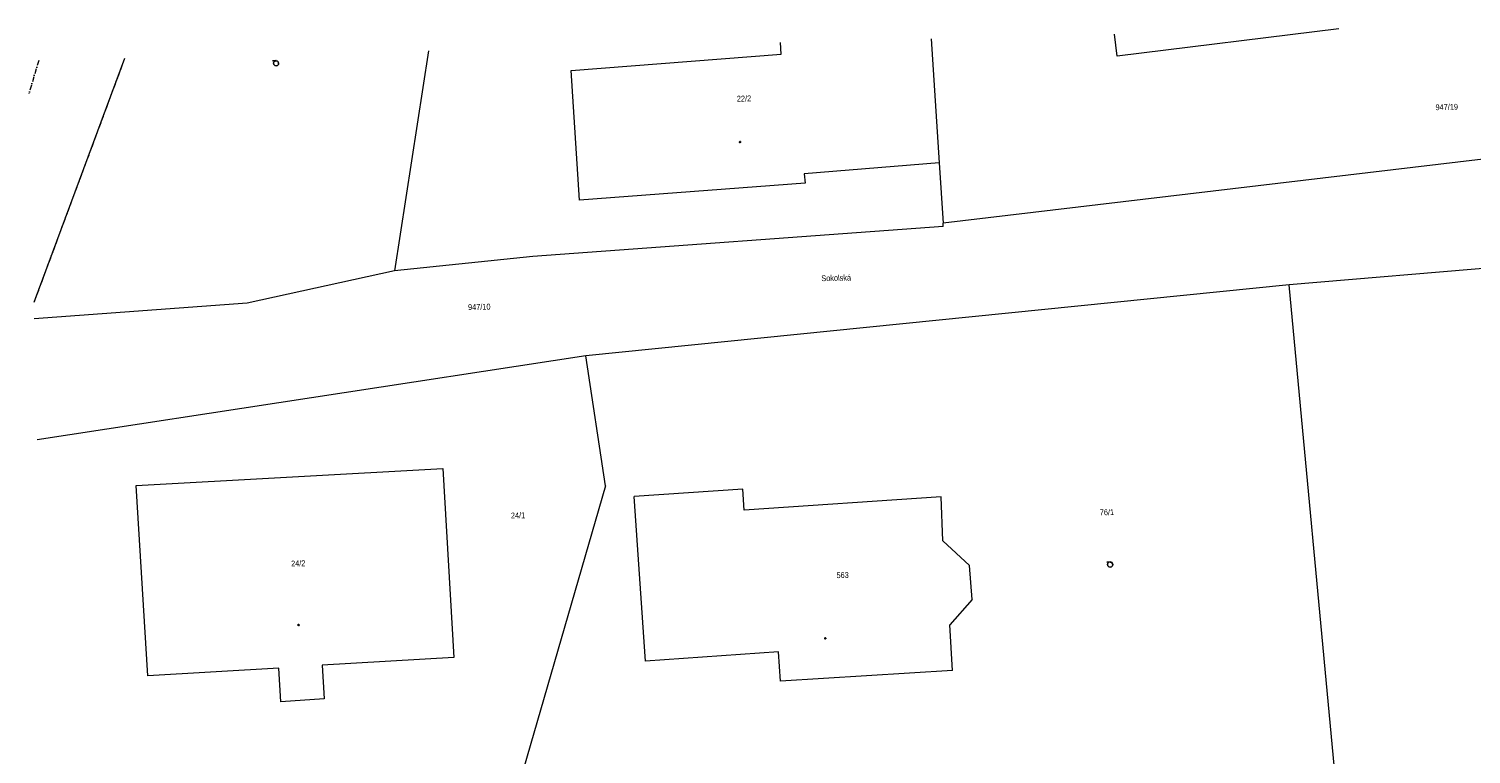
# Model space of a CAD drawing. Header units: millimetres. Extents: x -211955 to 157391, y -241491 to 94238.
# Tile 13 of 138: x -211955 to -128059, y 45399 to 87588. Entities that reach past the tile are written whole.
import ezdxf

# ---------------------------------------------------------------- set-up
doc = ezdxf.new("R2010")
doc.units = ezdxf.units.MM
doc.linetypes.add('Carkovana 2x_1', pattern=[400, 300, -100])
doc.linetypes.add('Cerchovana_1', pattern=[500, 300, -100, 0, -100])
doc.layers.add('XR$1$PODKLAD_1', color=7, linetype='Continuous', lineweight=25)

# ---------------------------------------------------------------- blocks, each defined once
blk = doc.blocks.new('3$0400')
at = {"layer": 'XR$1$PODKLAD_1', "color": 7, "lineweight": 25}
blk.add_lwpolyline([(0, 0), (-380, 100), (-650, 370), (-750, 740), (-650, 1110), (-380, 1380), (-10, 1480), (360, 1380), (630, 1110), (730, 730), (630, 350), (360, 80), (-20, -20), (980, -20)], dxfattribs=at)
blk = doc.blocks.new('$280')
at = {"layer": 'XR$1$PODKLAD_1', "color": 7, "lineweight": 25}
blk.add_lwpolyline([(0, 170), (100, 150), (150, 60), (170, 0), (150, -90), (70, -160), (0, -170), (-90, -140), (-150, -80), (-170, 0), (-150, 90), (-70, 160), (0, 170)], close=True, dxfattribs=at)

msp = doc.modelspace()

# ---------------------------------------------------------------- linework, layer by layer
at = {"layer": 'XR$1$PODKLAD_1', "color": 126, "linetype": 'Continuous', "lineweight": 13}
for p, q in [((-148649.636, 85993.698), (-148810.732, 87270.157)), ((-148649.636, 85993.698), (-148810.732, 87270.157)), ((-135754.596, 87587.825), (-148649.636, 85993.698)), ((-135754.596, 87587.825), (-148649.636, 85993.698)), ((-168188.209, 86108.482), (-168224.986, 86797.791)), ((-168188.209, 86108.482), (-168224.986, 86797.791)), ((-159477.575, 87010.623), (-159001.803, 79790.06)), ((-159477.575, 87010.623), (-159001.803, 79790.06)), ((-206383.693, 85869.355), (-211660.039, 71676.816)), ((-188708.924, 86299.398), (-190678.365, 73507.71)), ((-159001.803, 79790.06), (-158776.469, 76284.503)), ((-124734.646, 80323.722), (-158776.469, 76284.503)), ((-158771.604, 76084.563), (-182646.314, 74343.326)), ((-158771.604, 76084.563), (-158776.469, 76284.503)), ((-182646.314, 74343.326), (-190678.365, 73507.71)), ((-190678.365, 73507.71), (-199265.435, 71638.287)), ((-125336.56, 73817.156), (-138643.157, 72693.157)), ((-138643.157, 72693.157), (-179565.134, 68576.566)), ((-135952.493, 43920.091), (-138643.157, 72693.157)), ((-199265.435, 71638.287), (-211636.931, 70727.097)), ((-179565.134, 68576.566), (-211465.693, 63689.18)), ((-178410.804, 61012.405), (-179565.134, 68576.566)), ((-178410.804, 61012.405), (-183191.579, 44541.246)), ((-170433.676, 60816.38), (-176744.995, 60382.738)), ((-170433.676, 60816.38), (-176744.995, 60382.738)), ((-170353.772, 59587.961), (-170433.676, 60816.38)), ((-170353.772, 59587.961), (-170433.676, 60816.38)), ((-176092.098, 50815.788), (-176744.995, 60382.738)), ((-176092.098, 50815.788), (-176744.995, 60382.738)), ((-158879.09, 60357.295), (-170353.772, 59587.961)), ((-158879.09, 60357.295), (-170353.772, 59587.961)), ((-158787.074, 57808.779), (-158879.09, 60357.295)), ((-158787.074, 57808.779), (-158879.09, 60357.295)), ((-157241.765, 56375.943), (-158787.074, 57808.779)), ((-157241.765, 56375.943), (-158787.074, 57808.779)), ((-157083.393, 54389.207), (-157241.765, 56375.943)), ((-157083.393, 54389.207), (-157241.765, 56375.943)), ((-157083.393, 54389.207), (-158388.214, 52927.037)), ((-157083.393, 54389.207), (-158388.214, 52927.037)), ((-158223.542, 50270.256), (-158388.214, 52927.037)), ((-158223.542, 50270.256), (-158388.214, 52927.037)), ((-168342.664, 51344.439), (-176092.098, 50815.788)), ((-168342.664, 51344.439), (-176092.098, 50815.788)), ((-168241.332, 49646.402), (-168342.664, 51344.439)), ((-168241.332, 49646.402), (-168342.664, 51344.439)), ((-158223.542, 50270.256), (-168241.332, 49646.402)), ((-158223.542, 50270.256), (-168241.332, 49646.402))]:
    msp.add_line(p, q, dxfattribs=at)
at = {"layer": 'XR$1$PODKLAD_1', "color": 126, "linetype": 'Cerchovana_1', "lineweight": 13}
msp.add_line((-211382.214, 85747.737), (-211955.329, 83813.224), dxfattribs=at)
at = {"layer": 'XR$1$PODKLAD_1', "color": 126, "linetype": 'Carkovana 2x_1', "lineweight": 13}
msp.add_line((-206383.693, 85869.355), (-211660.039, 71676.816), dxfattribs=at)
at = {"layer": 'XR$1$PODKLAD_1', "color": 126, "linetype": 'Continuous', "lineweight": 13}
msp.add_lwpolyline([(-159001.803, 79790.06), (-166848.775, 79159.005), (-166805.65, 78619.895), (-179915.468, 77630.723), (-180409.02, 85170.949), (-168188.209, 86108.482)], dxfattribs=at)
msp.add_lwpolyline([(-159001.803, 79790.06), (-166848.775, 79159.005), (-166805.65, 78619.895), (-179915.468, 77630.723), (-180409.02, 85170.949), (-168188.209, 86108.482)], dxfattribs=at)
msp.add_lwpolyline([(-205709.026, 61018.413), (-187868.175, 62022.666), (-187240.234, 51014.683), (-194891.644, 50568.44), (-194784.231, 48620.476), (-197290.812, 48449.457), (-197408.223, 50397.177), (-205029.641, 49951.664), (-205709.026, 61018.413)], close=True, dxfattribs=at)
msp.add_lwpolyline([(-205709.026, 61018.413), (-187868.175, 62022.666), (-187240.234, 51014.683), (-194891.644, 50568.44), (-194784.231, 48620.476), (-197290.812, 48449.457), (-197408.223, 50397.177), (-205029.641, 49951.664), (-205709.026, 61018.413)], close=True, dxfattribs=at)

# ---------------------------------------------------------------- block references
at = {"layer": 'XR$1$PODKLAD_1', "color": 7, "linetype": 'Continuous', "lineweight": 25, "xscale": 0.2, "yscale": 0.2, "rotation": 181.3937829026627}
for name, p in [('3$0400', (-197577.783, 85733.507)), ('$280', (-170584.628, 80998.68)), ('3$0400', (-149064.185, 56574.911)), ('$280', (-196268.901, 52905.632)), ('$280', (-165630.985, 52130.63))]:
    msp.add_blockref(name, p, dxfattribs=at)

# ---------------------------------------------------------------- texts
at = {"layer": 'XR$1$PODKLAD_1', "color": 126, "linetype": 'Continuous', "lineweight": 35, "char_height": 340, "rotation": 1.3937829}
for s, insert, width, attachment_point in [('\\W0.91;22/2', (-170351.94, 83357.704), 1236.05088, 8), ('\\W0.91;947/19', (-130137.107, 83195.83), 1825.81671, 1), ('\\W0.91;Sokolská', (-165857.105, 72903.943), 2415.58254, 7), ('\\W0.91;947/10', (-186402.548, 71223.704), 1825.81671, 7), ('\\W0.91;76/1', (-149240.378, 59294.096), 1236.05088, 8), ('\\W0.91;24/1', (-183496.055, 59110.817), 1236.05088, 8), ('\\W0.91;24/2', (-196281.93, 56318.991), 1236.05088, 8), ('\\W0.91;563', (-164972.271, 55630.354), 941.16797, 7)]:
    msp.add_mtext(s, dxfattribs=dict(at, insert=insert, width=width, attachment_point=attachment_point))

doc.saveas('drawing.dxf')
